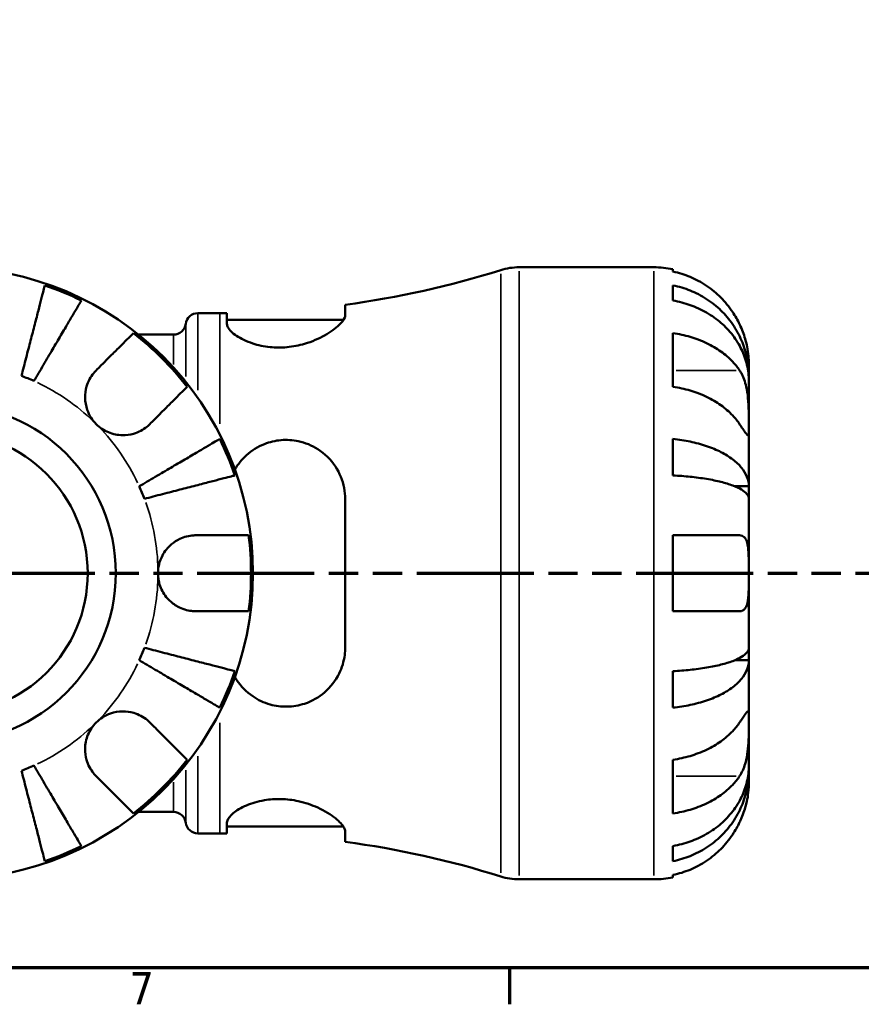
# Model space of a CAD drawing. Header units: millimetres. Extents: x 0 to 905, y -303 to 742.
# Tile 5 of 16: x 444 to 524, y 17 to 110. Entities that reach past the tile are written whole.
import ezdxf

# ---------------------------------------------------------------- set-up
doc = ezdxf.new("R2010")
doc.units = ezdxf.units.MM
doc.linetypes.add('DOUBLE_DASH_CHAIN', pattern=[1.2403, 0.6614, -0.0827, 0.1654, -0.0827, 0.1654, -0.0827])
for name, color, linetype, lineweight in [('Border (ANSI)', 7, 'Continuous', 70), ('Section Line (ANSI)', 7, 'DOUBLE_DASH_CHAIN', 70), ('Visible (ANSI)', 7, 'Continuous', 50), ('Visible Narrow (ANSI)', 7, 'Continuous', 35)]:
    doc.layers.add(name, color=color, linetype=linetype, lineweight=lineweight)
doc.styles.add('Note Text (ANSI)', font='tahoma.ttf')

# ---------------------------------------------------------------- blocks, each defined once
blk = doc.blocks.new('Borders Default Border')
at = {"layer": 'Border (ANSI)'}
blk.add_line((490.583, 20), (490.583, 16.552), dxfattribs=at)
at = {"layer": 'Border (ANSI)', "flags": 128}
blk.add_lwpolyline([(20, 20), (20, 574), (821, 574), (821, 20), (20, 20)], dxfattribs=at)
at = {"layer": 'Border (ANSI)', "insert": (454.598, 16.552), "char_height": 3.048, "attachment_point": 7, "style": 'Note Text (ANSI)'}
blk.add_mtext('7', dxfattribs=at)
blk = doc.blocks.new('2dTransSection0')
at = {"layer": 'Section Line (ANSI)', "linetype": 'DOUBLE_DASH_CHAIN', "ltscale": 16.769241}
blk.add_line((315.41, 57.401), (700.988, 57.401), dxfattribs=at)

msp = doc.modelspace()

# ---------------------------------------------------------------- linework, layer by layer
at = {"layer": 'Visible (ANSI)'}
for p, q in [((491.503, 86.401), (504.279, 86.401)), ((506.079, 86.219), (506.079, 85.993)), ((506.079, 84.686), (506.079, 83.253)), ((475.019, 81.856), (475.019, 82.849)), ((461.059, 82.051), (463.139, 82.051)), ((463.819, 82.054), (463.819, 81.027)), ((463.819, 81.411), (474.859, 81.411)), ((455.427, 80.021), (458.757, 80.021)), ((506.079, 80.164), (506.079, 75.073)), ((513.279, 76.114), (513.279, 77.401)), ((513.279, 76.114), (513.261, 76.114)), ((513.279, 75.624), (513.279, 76.114)), ((513.279, 71.543), (513.279, 75.624)), ((513.279, 65.642), (513.279, 71.543)), ((506.079, 70.136), (506.079, 66.676)), ((513.279, 65.642), (511.954, 65.642)), ((513.279, 64.459), (513.279, 65.642)), ((475.019, 50.361), (475.019, 64.441)), ((513.279, 57.401), (513.279, 64.459)), ((506.079, 61.001), (506.079, 53.801)), ((513.279, 50.342), (513.279, 57.401)), ((513.279, 49.16), (513.279, 50.342)), ((513.279, 49.16), (511.954, 49.16)), ((513.279, 43.259), (513.279, 49.16)), ((506.079, 48.126), (506.079, 44.666)), ((513.279, 39.178), (513.279, 43.259)), ((506.079, 39.729), (506.079, 34.637)), ((513.279, 38.688), (513.261, 38.688)), ((513.279, 38.688), (513.279, 39.178)), ((513.279, 37.401), (513.279, 38.688)), ((455.427, 34.781), (458.757, 34.781)), ((463.819, 33.775), (463.819, 32.748)), ((461.059, 32.751), (463.139, 32.751)), ((463.819, 33.391), (474.859, 33.391)), ((475.019, 31.953), (475.019, 32.946)), ((506.079, 31.549), (506.079, 30.116)), ((491.503, 28.401), (504.279, 28.401)), ((506.079, 28.809), (506.079, 28.583))]:
    msp.add_line(p, q, dxfattribs=at)
for radius in [29, 16, 13.333]:
    msp.add_circle((437.279, 57.401), radius, dxfattribs=at)
for centre, radius, start, end in [((463.139, 170.899), 88.848, 277.68415, 287.43833), ((491.503, 80.601), 5.8, 90, 107.43833), ((504.279, 77.401), 9, 78.46304, 90), ((437.279, 57.401), 28.818, 63.77511, 71.22489), ((461.059, 80.891), 1.16, 90, 172.81924), ((463.139, 170.899), 88.848, 270, 270.43852), ((458.757, 81.181), 1.16, 270, 352.81924), ((437.279, 57.401), 28.818, 37.82379, 52.17621), ((437.279, 57.401), 20, 65.66622, 69.33378), ((437.279, 57.401), 28.818, 18.77511, 26.22489), ((437.279, 57.401), 20, 20.66622, 24.33378), ((437.279, 57.401), 28.818, 352.82379, 7.17621), ((437.279, 57.401), 20, 335.66622, 339.33378), ((437.279, 57.401), 28.818, 333.77511, 341.22489), ((437.279, 57.401), 28.818, 307.82379, 322.17621), ((437.279, 57.401), 20, 290.66622, 294.33378), ((458.757, 33.621), 1.16, 7.18076, 90), ((461.059, 33.911), 1.16, 187.18076, 270), ((463.139, -56.097), 88.848, 89.56148, 90), ((463.139, -56.097), 88.848, 72.56167, 82.31585), ((437.279, 57.401), 28.818, 288.77511, 296.22489), ((491.503, 34.201), 5.8, 252.56167, 270), ((504.279, 37.401), 9, 270, 281.53696)]:
    msp.add_arc(centre, radius, start, end, dxfattribs=at)
for points, knots in [([(512.403, 81.001), (512.22, 81.389), (512.001, 81.781), (511.415, 82.663), (511.024, 83.136), (510.237, 83.926), (509.77, 84.318), (508.764, 84.994), (508.224, 85.278), (507.214, 85.698), (506.653, 85.875), (506.079, 85.993)], [4.427884, 4.427884, 4.427884, 4.427884, 4.5512464, 4.5512464, 4.7191329, 4.7191329, 4.8858696, 4.8858696, 5.0526063, 5.0526063, 5.2140047, 5.2140047, 5.2140047, 5.2140047]), ([(444.337, 76.114), (444.477, 76.655), (444.63, 77.246), (444.93, 78.404), (445.076, 78.971), (445.334, 79.969), (445.47, 80.493), (445.723, 81.471), (445.84, 81.926), (446.038, 82.688), (446.135, 83.066), (446.304, 83.719), (446.375, 83.993), (446.48, 84.399), (446.525, 84.571), (446.554, 84.686)], [4.014251, 4.014251, 4.014251, 4.014251, 4.181955, 4.181955, 4.349659, 4.349659, 4.516719, 4.516719, 4.683779, 4.683779, 4.850433, 4.850433, 5.017088, 5.017088, 5.179182, 5.179182, 5.179182, 5.179182]), ([(506.079, 84.686), (506.656, 84.571), (507.22, 84.399), (508.232, 83.993), (508.771, 83.719), (509.778, 83.066), (510.245, 82.688), (511.031, 81.926), (511.422, 81.471), (512.096, 80.493), (512.379, 79.969), (512.805, 78.971), (512.987, 78.404), (513.224, 77.246), (513.279, 76.655), (513.279, 76.114)], [0.170746, 0.170746, 0.170746, 0.170746, 0.33284, 0.33284, 0.499494, 0.499494, 0.666149, 0.666149, 0.833209, 0.833209, 1.000269, 1.000269, 1.167973, 1.167973, 1.335677, 1.335677, 1.335677, 1.335677]), ([(450.014, 83.253), (449.954, 83.151), (449.863, 82.998), (449.65, 82.636), (449.507, 82.392), (449.165, 81.811), (448.966, 81.475), (448.567, 80.796), (448.329, 80.392), (447.816, 79.521), (447.541, 79.055), (447.018, 78.167), (446.721, 77.662), (446.114, 76.632), (445.804, 76.106), (445.52, 75.624)], [0.170746, 0.170746, 0.170746, 0.170746, 0.33284, 0.33284, 0.499494, 0.499494, 0.666149, 0.666149, 0.833209, 0.833209, 1.000269, 1.000269, 1.167973, 1.167973, 1.335677, 1.335677, 1.335677, 1.335677]), ([(513.279, 75.624), (513.279, 76.106), (513.224, 76.632), (512.987, 77.662), (512.805, 78.167), (512.379, 79.055), (512.096, 79.521), (511.422, 80.392), (511.031, 80.796), (510.245, 81.475), (509.778, 81.811), (508.771, 82.392), (508.232, 82.636), (507.22, 82.998), (506.656, 83.151), (506.079, 83.253)], [4.014251, 4.014251, 4.014251, 4.014251, 4.181955, 4.181955, 4.349659, 4.349659, 4.516719, 4.516719, 4.683779, 4.683779, 4.850433, 4.850433, 5.017088, 5.017088, 5.179182, 5.179182, 5.179182, 5.179182]), ([(475.019, 81.856), (475.019, 81.788), (475.004, 81.715), (474.897, 81.429), (474.719, 81.189), (474.121, 80.61), (473.65, 80.263), (472.528, 79.638), (471.887, 79.358), (470.641, 78.993), (470.074, 78.881), (468.957, 78.78), (468.426, 78.783), (467.312, 78.894), (466.754, 79.017), (465.645, 79.38), (465.131, 79.635), (464.317, 80.177), (464.032, 80.464), (463.846, 80.83), (463.819, 80.932), (463.819, 81.027)], [-1.9772, -1.9772, -1.9772, -1.9772, -1.903393, -1.903393, -1.706914, -1.706914, -1.457946, -1.457946, -1.22407, -1.22407, -1.047981, -1.047981, -0.886413, -0.886413, -0.698204, -0.698204, -0.46734, -0.46734, -0.223603, -0.223603, -0.122877, -0.122877, -0.122877, -0.122877]), ([(513.279, 77.401), (513.279, 77.401), (513.279, 77.434), (513.277, 77.569), (513.275, 77.676), (513.252, 78.034), (513.224, 78.327), (513.117, 78.922), (513.057, 79.189), (512.919, 79.681), (512.85, 79.897), (512.69, 80.34), (512.599, 80.566), (512.468, 80.86), (512.436, 80.931), (512.403, 81.001)], [-2.4991326, -2.4991326, -2.4991326, -2.4991326, -2.4150544, -2.4150544, -2.3238473, -2.3238473, -2.1841143, -2.1841143, -2.0867477, -2.0867477, -2.0144067, -2.0144067, -1.9399427, -1.9399427, -1.916375, -1.916375, -1.916375, -1.916375]), ([(451.421, 76.634), (451.695, 76.908), (451.973, 77.186), (452.596, 77.81), (452.93, 78.144), (453.49, 78.703), (453.767, 78.98), (454.244, 79.457), (454.445, 79.658), (454.742, 79.955), (454.868, 80.081), (454.951, 80.164)], [4.427884, 4.427884, 4.427884, 4.427884, 4.5512464, 4.5512464, 4.7191329, 4.7191329, 4.8858696, 4.8858696, 5.0526063, 5.0526063, 5.2140047, 5.2140047, 5.2140047, 5.2140047]), ([(506.079, 80.164), (506.653, 80.081), (507.214, 79.955), (508.224, 79.658), (508.764, 79.457), (509.77, 78.98), (510.237, 78.703), (511.024, 78.144), (511.415, 77.81), (512.001, 77.186), (512.22, 76.908), (512.403, 76.634)], [0.1707531, 0.1707531, 0.1707531, 0.1707531, 0.3321515, 0.3321515, 0.4988882, 0.4988882, 0.6656248, 0.6656248, 0.8335114, 0.8335114, 0.9568737, 0.9568737, 0.9568737, 0.9568737]), ([(451.421, 71.543), (451.238, 71.726), (451.075, 71.929), (450.786, 72.38), (450.664, 72.63), (450.442, 73.258), (450.373, 73.643), (450.361, 74.397), (450.411, 74.758), (450.583, 75.343), (450.678, 75.573), (450.905, 75.997), (451.036, 76.192), (451.258, 76.463), (451.338, 76.551), (451.421, 76.634)], [0, 0, 0, 0, 0.0777495, 0.0777495, 0.1608191, 0.1608191, 0.277838, 0.277838, 0.3882896, 0.3882896, 0.4654296, 0.4654296, 0.5403543, 0.5403543, 0.579532, 0.579532, 0.579532, 0.579532]), ([(512.403, 76.634), (512.462, 76.546), (512.519, 76.452), (512.669, 76.174), (512.756, 75.979), (512.912, 75.552), (512.98, 75.321), (513.114, 74.741), (513.167, 74.388), (513.249, 73.582), (513.266, 73.136), (513.281, 72.279), (513.279, 71.88), (513.279, 71.543)], [-0.5800481, -0.5800481, -0.5800481, -0.5800481, -0.5384523, -0.5384523, -0.4638379, -0.4638379, -0.3862639, -0.3862639, -0.2784027, -0.2784027, -0.1427791, -0.1427791, 0, 0, 0, 0]), ([(460.042, 75.073), (459.959, 74.99), (459.833, 74.864), (459.536, 74.567), (459.335, 74.366), (458.858, 73.889), (458.581, 73.612), (458.022, 73.052), (457.688, 72.718), (457.064, 72.095), (456.786, 71.817), (456.512, 71.543)], [0.1707531, 0.1707531, 0.1707531, 0.1707531, 0.3321515, 0.3321515, 0.4988882, 0.4988882, 0.6656248, 0.6656248, 0.8335114, 0.8335114, 0.9568737, 0.9568737, 0.9568737, 0.9568737]), ([(512.403, 71.543), (512.22, 71.817), (512.001, 72.095), (511.415, 72.718), (511.024, 73.052), (510.237, 73.612), (509.77, 73.889), (508.764, 74.366), (508.224, 74.567), (507.214, 74.864), (506.653, 74.99), (506.079, 75.073)], [4.427884, 4.427884, 4.427884, 4.427884, 4.5512464, 4.5512464, 4.7191329, 4.7191329, 4.8858696, 4.8858696, 5.0526063, 5.0526063, 5.2140047, 5.2140047, 5.2140047, 5.2140047]), ([(456.512, 71.543), (456.424, 71.454), (456.33, 71.37), (456.052, 71.145), (455.857, 71.016), (455.43, 70.79), (455.199, 70.697), (454.619, 70.531), (454.266, 70.483), (453.46, 70.496), (453.014, 70.588), (452.157, 70.94), (451.758, 71.207), (451.421, 71.543)], [-0.5800481, -0.5800481, -0.5800481, -0.5800481, -0.5384523, -0.5384523, -0.4638379, -0.4638379, -0.3862639, -0.3862639, -0.2784027, -0.2784027, -0.1427791, -0.1427791, 0, 0, 0, 0]), ([(513.279, 71.543), (513.279, 71.36), (513.279, 71.197), (513.278, 70.908), (513.276, 70.786), (513.261, 70.564), (513.243, 70.495), (513.167, 70.483), (513.111, 70.533), (512.974, 70.705), (512.906, 70.8), (512.748, 71.027), (512.66, 71.158), (512.512, 71.38), (512.459, 71.46), (512.403, 71.543)], [0, 0, 0, 0, 0.0777495, 0.0777495, 0.1608191, 0.1608191, 0.277838, 0.277838, 0.3882896, 0.3882896, 0.4654296, 0.4654296, 0.5403543, 0.5403543, 0.579532, 0.579532, 0.579532, 0.579532]), ([(455.502, 65.642), (455.984, 65.926), (456.51, 66.236), (457.54, 66.843), (458.045, 67.14), (458.933, 67.663), (459.399, 67.938), (460.27, 68.451), (460.674, 68.689), (461.353, 69.088), (461.689, 69.287), (462.27, 69.629), (462.514, 69.772), (462.876, 69.985), (463.029, 70.076), (463.131, 70.136)], [4.014251, 4.014251, 4.014251, 4.014251, 4.181955, 4.181955, 4.349659, 4.349659, 4.516719, 4.516719, 4.683779, 4.683779, 4.850434, 4.850434, 5.017088, 5.017088, 5.179182, 5.179182, 5.179182, 5.179182]), ([(464.563, 67.23), (464.856, 67.74), (465.23, 68.205), (466.16, 69.042), (466.73, 69.4), (467.867, 69.849), (468.402, 69.975), (469.502, 70.068), (470.049, 70.032), (471.244, 69.779), (471.863, 69.521), (473.092, 68.744), (473.664, 68.178), (474.498, 66.91), (474.781, 66.221), (474.986, 65.143), (475.019, 64.793), (475.019, 64.441)], [-1.646954, -1.646954, -1.646954, -1.646954, -1.458692, -1.458692, -1.252011, -1.252011, -1.086147, -1.086147, -0.919849, -0.919849, -0.710285, -0.710285, -0.45183, -0.45183, -0.213414, -0.213414, -0.102747, -0.102747, -0.102747, -0.102747]), ([(506.079, 70.136), (506.656, 70.076), (507.22, 69.985), (508.232, 69.772), (508.771, 69.629), (509.778, 69.287), (510.245, 69.088), (511.031, 68.689), (511.422, 68.451), (512.096, 67.938), (512.379, 67.663), (512.805, 67.14), (512.987, 66.843), (513.224, 66.236), (513.279, 65.926), (513.279, 65.642)], [0.170746, 0.170746, 0.170746, 0.170746, 0.33284, 0.33284, 0.499494, 0.499494, 0.666149, 0.666149, 0.833209, 0.833209, 1.000269, 1.000269, 1.167973, 1.167973, 1.335677, 1.335677, 1.335677, 1.335677]), ([(464.564, 66.676), (464.449, 66.647), (464.277, 66.602), (463.871, 66.497), (463.597, 66.426), (462.944, 66.257), (462.566, 66.16), (461.804, 65.962), (461.349, 65.845), (460.371, 65.592), (459.847, 65.456), (458.849, 65.198), (458.282, 65.052), (457.124, 64.752), (456.533, 64.599), (455.992, 64.459)], [0.170746, 0.170746, 0.170746, 0.170746, 0.33284, 0.33284, 0.499494, 0.499494, 0.666149, 0.666149, 0.833209, 0.833209, 1.000269, 1.000269, 1.167973, 1.167973, 1.335677, 1.335677, 1.335677, 1.335677]), ([(513.279, 64.459), (513.279, 64.599), (513.224, 64.752), (512.987, 65.052), (512.805, 65.198), (512.379, 65.456), (512.096, 65.592), (511.422, 65.845), (511.031, 65.962), (510.245, 66.16), (509.778, 66.257), (508.771, 66.426), (508.232, 66.497), (507.22, 66.602), (506.656, 66.647), (506.079, 66.676)], [4.014251, 4.014251, 4.014251, 4.014251, 4.181955, 4.181955, 4.349659, 4.349659, 4.516719, 4.516719, 4.683779, 4.683779, 4.850433, 4.850433, 5.017088, 5.017088, 5.179182, 5.179182, 5.179182, 5.179182]), ([(457.279, 57.401), (457.279, 57.681), (457.312, 57.96), (457.447, 58.529), (457.554, 58.814), (457.912, 59.492), (458.205, 59.854), (458.8, 60.357), (459.067, 60.527), (459.559, 60.758), (459.775, 60.835), (460.218, 60.947), (460.444, 60.982), (460.738, 60.999), (460.809, 61.001), (460.879, 61.001)], [-2.4991326, -2.4991326, -2.4991326, -2.4991326, -2.4150544, -2.4150544, -2.3238473, -2.3238473, -2.1841143, -2.1841143, -2.0867477, -2.0867477, -2.0144067, -2.0144067, -1.9399427, -1.9399427, -1.916375, -1.916375, -1.916375, -1.916375]), ([(460.879, 61.001), (461.267, 61.001), (461.659, 61.001), (462.541, 61.001), (463.014, 61.001), (463.804, 61.001), (464.196, 61.001), (464.872, 61.001), (465.156, 61.001), (465.576, 61.001), (465.753, 61.001), (465.871, 61.001)], [4.4278873, 4.4278873, 4.4278873, 4.4278873, 4.5512497, 4.5512497, 4.7191362, 4.7191362, 4.8858729, 4.8858729, 5.0526095, 5.0526095, 5.214008, 5.214008, 5.214008, 5.214008]), ([(506.079, 61.001), (506.653, 61.001), (507.214, 61.001), (508.224, 61.001), (508.764, 61.001), (509.77, 61.001), (510.237, 61.001), (511.024, 61.001), (511.415, 61.001), (512.001, 61.001), (512.22, 61.001), (512.403, 61.001)], [0.1707531, 0.1707531, 0.1707531, 0.1707531, 0.3321515, 0.3321515, 0.4988882, 0.4988882, 0.6656248, 0.6656248, 0.8335114, 0.8335114, 0.9568737, 0.9568737, 0.9568737, 0.9568737]), ([(512.403, 61.001), (512.405, 61.001), (512.407, 61.001), (512.497, 61), (512.58, 60.985), (512.724, 60.926), (512.786, 60.885), (512.91, 60.768), (512.97, 60.684), (513.108, 60.403), (513.167, 60.171), (513.249, 59.571), (513.266, 59.197), (513.281, 58.348), (513.279, 57.877), (513.279, 57.401)], [-0.5833263, -0.5833263, -0.5833263, -0.5833263, -0.5820685, -0.5820685, -0.518616, -0.518616, -0.4628074, -0.4628074, -0.3947327, -0.3947327, -0.2769242, -0.2769242, -0.1428835, -0.1428835, 0, 0, 0, 0]), ([(460.879, 53.801), (460.736, 53.801), (460.591, 53.809), (460.232, 53.853), (460.018, 53.898), (459.577, 54.036), (459.353, 54.131), (458.827, 54.422), (458.541, 54.64), (457.978, 55.222), (457.729, 55.601), (457.373, 56.455), (457.279, 56.926), (457.279, 57.401)], [-0.5764765, -0.5764765, -0.5764765, -0.5764765, -0.5296868, -0.5296868, -0.4605403, -0.4605403, -0.385624, -0.385624, -0.2773083, -0.2773083, -0.1425809, -0.1425809, 0, 0, 0, 0]), ([(513.279, 57.401), (513.279, 57.108), (513.279, 56.817), (513.277, 56.22), (513.274, 55.92), (513.247, 55.236), (513.216, 54.882), (513.102, 54.398), (513.04, 54.237), (512.907, 54.032), (512.848, 53.968), (512.722, 53.875), (512.656, 53.843), (512.527, 53.808), (512.466, 53.801), (512.403, 53.801)], [0, 0, 0, 0, 0.0878331, 0.0878331, 0.1843541, 0.1843541, 0.3227975, 0.3227975, 0.4175446, 0.4175446, 0.4777493, 0.4777493, 0.5327624, 0.5327624, 0.5768127, 0.5768127, 0.5768127, 0.5768127]), ([(465.871, 53.801), (465.753, 53.801), (465.576, 53.801), (465.156, 53.801), (464.872, 53.801), (464.196, 53.801), (463.804, 53.801), (463.014, 53.801), (462.541, 53.801), (461.659, 53.801), (461.267, 53.801), (460.879, 53.801)], [0.1707531, 0.1707531, 0.1707531, 0.1707531, 0.3321515, 0.3321515, 0.4988882, 0.4988882, 0.6656248, 0.6656248, 0.8335114, 0.8335114, 0.9568737, 0.9568737, 0.9568737, 0.9568737]), ([(512.403, 53.801), (512.22, 53.801), (512.001, 53.801), (511.415, 53.801), (511.024, 53.801), (510.237, 53.801), (509.77, 53.801), (508.764, 53.801), (508.224, 53.801), (507.214, 53.801), (506.653, 53.801), (506.079, 53.801)], [4.427884, 4.427884, 4.427884, 4.427884, 4.5512464, 4.5512464, 4.7191329, 4.7191329, 4.8858696, 4.8858696, 5.0526063, 5.0526063, 5.2140047, 5.2140047, 5.2140047, 5.2140047]), ([(455.992, 50.342), (456.533, 50.203), (457.124, 50.05), (458.282, 49.75), (458.849, 49.604), (459.847, 49.345), (460.371, 49.21), (461.349, 48.957), (461.804, 48.839), (462.566, 48.642), (462.944, 48.545), (463.597, 48.376), (463.871, 48.305), (464.277, 48.2), (464.449, 48.155), (464.564, 48.126)], [4.014251, 4.014251, 4.014251, 4.014251, 4.181955, 4.181955, 4.349659, 4.349659, 4.516719, 4.516719, 4.683779, 4.683779, 4.850434, 4.850434, 5.017088, 5.017088, 5.179182, 5.179182, 5.179182, 5.179182]), ([(475.019, 50.361), (475.019, 50.126), (475.004, 49.892), (474.897, 49.044), (474.719, 48.455), (474.121, 47.225), (473.65, 46.614), (472.528, 45.648), (471.887, 45.279), (470.641, 44.867), (470.074, 44.769), (468.957, 44.755), (468.426, 44.824), (467.312, 45.135), (466.754, 45.399), (465.645, 46.158), (465.131, 46.688), (464.675, 47.384), (464.617, 47.477), (464.563, 47.572)], [-1.9772, -1.9772, -1.9772, -1.9772, -1.903393, -1.903393, -1.706914, -1.706914, -1.457946, -1.457946, -1.22407, -1.22407, -1.047981, -1.047981, -0.886413, -0.886413, -0.698204, -0.698204, -0.46734, -0.46734, -0.432194, -0.432194, -0.432194, -0.432194]), ([(506.079, 48.126), (506.656, 48.155), (507.22, 48.2), (508.232, 48.305), (508.771, 48.376), (509.778, 48.545), (510.245, 48.642), (511.031, 48.839), (511.422, 48.957), (512.096, 49.21), (512.379, 49.345), (512.805, 49.604), (512.987, 49.75), (513.224, 50.05), (513.279, 50.203), (513.279, 50.342)], [0.170746, 0.170746, 0.170746, 0.170746, 0.33284, 0.33284, 0.499494, 0.499494, 0.666149, 0.666149, 0.833209, 0.833209, 1.000269, 1.000269, 1.167973, 1.167973, 1.335677, 1.335677, 1.335677, 1.335677]), ([(463.131, 44.666), (463.029, 44.726), (462.876, 44.817), (462.514, 45.03), (462.27, 45.173), (461.689, 45.515), (461.353, 45.714), (460.674, 46.113), (460.27, 46.351), (459.399, 46.864), (458.933, 47.139), (458.045, 47.662), (457.54, 47.959), (456.51, 48.566), (455.984, 48.876), (455.502, 49.16)], [0.170746, 0.170746, 0.170746, 0.170746, 0.33284, 0.33284, 0.499494, 0.499494, 0.666149, 0.666149, 0.833209, 0.833209, 1.000269, 1.000269, 1.167973, 1.167973, 1.335677, 1.335677, 1.335677, 1.335677]), ([(513.279, 49.16), (513.279, 48.876), (513.224, 48.566), (512.987, 47.959), (512.805, 47.662), (512.379, 47.139), (512.096, 46.864), (511.422, 46.351), (511.031, 46.113), (510.245, 45.714), (509.778, 45.515), (508.771, 45.173), (508.232, 45.03), (507.22, 44.817), (506.656, 44.726), (506.079, 44.666)], [4.014251, 4.014251, 4.014251, 4.014251, 4.181955, 4.181955, 4.349659, 4.349659, 4.516719, 4.516719, 4.683779, 4.683779, 4.850433, 4.850433, 5.017088, 5.017088, 5.179182, 5.179182, 5.179182, 5.179182]), ([(451.421, 43.259), (451.604, 43.442), (451.807, 43.605), (452.258, 43.894), (452.508, 44.016), (453.136, 44.238), (453.521, 44.307), (454.275, 44.319), (454.636, 44.269), (455.221, 44.097), (455.451, 44.002), (455.875, 43.775), (456.07, 43.644), (456.341, 43.422), (456.429, 43.342), (456.512, 43.259)], [0, 0, 0, 0, 0.0777495, 0.0777495, 0.1608191, 0.1608191, 0.277838, 0.277838, 0.3882896, 0.3882896, 0.4654296, 0.4654296, 0.5403543, 0.5403543, 0.579532, 0.579532, 0.579532, 0.579532]), ([(512.403, 43.259), (512.462, 43.347), (512.519, 43.432), (512.669, 43.657), (512.756, 43.786), (512.912, 44.011), (512.98, 44.105), (513.114, 44.271), (513.167, 44.319), (513.249, 44.306), (513.266, 44.214), (513.281, 43.862), (513.279, 43.595), (513.279, 43.259)], [-0.5800481, -0.5800481, -0.5800481, -0.5800481, -0.5384523, -0.5384523, -0.4638379, -0.4638379, -0.3862639, -0.3862639, -0.2784027, -0.2784027, -0.1427791, -0.1427791, 0, 0, 0, 0]), ([(451.421, 38.168), (451.332, 38.256), (451.248, 38.35), (451.023, 38.628), (450.894, 38.823), (450.668, 39.25), (450.575, 39.481), (450.409, 40.061), (450.361, 40.414), (450.374, 41.22), (450.466, 41.666), (450.818, 42.523), (451.085, 42.922), (451.421, 43.259)], [-0.5800481, -0.5800481, -0.5800481, -0.5800481, -0.5384523, -0.5384523, -0.4638379, -0.4638379, -0.3862639, -0.3862639, -0.2784027, -0.2784027, -0.1427791, -0.1427791, 0, 0, 0, 0]), ([(456.512, 43.259), (456.786, 42.985), (457.064, 42.707), (457.688, 42.083), (458.022, 41.749), (458.581, 41.19), (458.858, 40.913), (459.335, 40.436), (459.536, 40.235), (459.833, 39.938), (459.959, 39.812), (460.042, 39.729)], [4.4278875, 4.4278875, 4.4278875, 4.4278875, 4.5512498, 4.5512498, 4.7191364, 4.7191364, 4.885873, 4.885873, 5.0526097, 5.0526097, 5.2140081, 5.2140081, 5.2140081, 5.2140081]), ([(506.079, 39.729), (506.653, 39.812), (507.214, 39.938), (508.224, 40.235), (508.764, 40.436), (509.77, 40.913), (510.237, 41.19), (511.024, 41.749), (511.415, 42.083), (512.001, 42.707), (512.22, 42.985), (512.403, 43.259)], [0.1707531, 0.1707531, 0.1707531, 0.1707531, 0.3321515, 0.3321515, 0.4988882, 0.4988882, 0.6656248, 0.6656248, 0.8335114, 0.8335114, 0.9568737, 0.9568737, 0.9568737, 0.9568737]), ([(513.279, 43.259), (513.279, 43.076), (513.279, 42.873), (513.278, 42.422), (513.276, 42.172), (513.261, 41.544), (513.243, 41.159), (513.167, 40.405), (513.111, 40.044), (512.974, 39.459), (512.906, 39.229), (512.748, 38.804), (512.66, 38.61), (512.512, 38.339), (512.459, 38.251), (512.403, 38.168)], [0, 0, 0, 0, 0.0777495, 0.0777495, 0.1608191, 0.1608191, 0.277838, 0.277838, 0.3882896, 0.3882896, 0.4654296, 0.4654296, 0.5403543, 0.5403543, 0.579532, 0.579532, 0.579532, 0.579532]), ([(446.554, 30.116), (446.525, 30.231), (446.48, 30.403), (446.375, 30.809), (446.304, 31.083), (446.135, 31.736), (446.038, 32.114), (445.84, 32.876), (445.723, 33.331), (445.47, 34.309), (445.334, 34.833), (445.076, 35.831), (444.93, 36.398), (444.63, 37.556), (444.477, 38.147), (444.337, 38.688)], [0.170746, 0.170746, 0.170746, 0.170746, 0.33284, 0.33284, 0.499494, 0.499494, 0.666149, 0.666149, 0.833209, 0.833209, 1.000269, 1.000269, 1.167973, 1.167973, 1.335677, 1.335677, 1.335677, 1.335677]), ([(445.52, 39.178), (445.804, 38.696), (446.114, 38.17), (446.721, 37.14), (447.018, 36.635), (447.541, 35.747), (447.816, 35.28), (448.329, 34.41), (448.567, 34.005), (448.966, 33.327), (449.165, 32.991), (449.507, 32.41), (449.65, 32.166), (449.863, 31.804), (449.954, 31.651), (450.014, 31.549)], [4.014251, 4.014251, 4.014251, 4.014251, 4.181955, 4.181955, 4.349659, 4.349659, 4.516719, 4.516719, 4.683779, 4.683779, 4.850433, 4.850433, 5.017088, 5.017088, 5.179182, 5.179182, 5.179182, 5.179182]), ([(506.079, 31.549), (506.656, 31.651), (507.22, 31.804), (508.232, 32.166), (508.771, 32.41), (509.778, 32.991), (510.245, 33.327), (511.031, 34.005), (511.422, 34.41), (512.096, 35.28), (512.379, 35.747), (512.805, 36.635), (512.987, 37.14), (513.224, 38.17), (513.279, 38.696), (513.279, 39.178)], [0.170746, 0.170746, 0.170746, 0.170746, 0.33284, 0.33284, 0.499494, 0.499494, 0.666149, 0.666149, 0.833209, 0.833209, 1.000269, 1.000269, 1.167973, 1.167973, 1.335677, 1.335677, 1.335677, 1.335677]), ([(513.279, 38.688), (513.279, 38.147), (513.224, 37.556), (512.987, 36.398), (512.805, 35.831), (512.379, 34.833), (512.096, 34.309), (511.422, 33.331), (511.031, 32.876), (510.245, 32.114), (509.778, 31.736), (508.771, 31.083), (508.232, 30.809), (507.22, 30.403), (506.656, 30.231), (506.079, 30.116)], [4.014251, 4.014251, 4.014251, 4.014251, 4.181955, 4.181955, 4.349659, 4.349659, 4.516719, 4.516719, 4.683779, 4.683779, 4.850433, 4.850433, 5.017088, 5.017088, 5.179182, 5.179182, 5.179182, 5.179182]), ([(454.951, 34.637), (454.868, 34.721), (454.742, 34.847), (454.445, 35.144), (454.244, 35.344), (453.767, 35.822), (453.49, 36.099), (452.93, 36.658), (452.596, 36.992), (451.973, 37.616), (451.695, 37.894), (451.421, 38.168)], [0.1707531, 0.1707531, 0.1707531, 0.1707531, 0.3321515, 0.3321515, 0.4988882, 0.4988882, 0.6656248, 0.6656248, 0.8335114, 0.8335114, 0.9568737, 0.9568737, 0.9568737, 0.9568737]), ([(512.403, 38.168), (512.22, 37.894), (512.001, 37.616), (511.415, 36.992), (511.024, 36.658), (510.237, 36.099), (509.77, 35.822), (508.764, 35.344), (508.224, 35.144), (507.214, 34.847), (506.653, 34.721), (506.079, 34.637)], [4.427884, 4.427884, 4.427884, 4.427884, 4.5512464, 4.5512464, 4.7191329, 4.7191329, 4.8858696, 4.8858696, 5.0526063, 5.0526063, 5.2140047, 5.2140047, 5.2140047, 5.2140047]), ([(512.403, 33.801), (512.47, 33.944), (512.535, 34.088), (512.684, 34.448), (512.765, 34.662), (512.914, 35.103), (512.98, 35.327), (513.113, 35.853), (513.168, 36.139), (513.249, 36.702), (513.266, 36.951), (513.281, 37.307), (513.279, 37.401), (513.279, 37.401)], [-0.5764765, -0.5764765, -0.5764765, -0.5764765, -0.5296868, -0.5296868, -0.4605403, -0.4605403, -0.385624, -0.385624, -0.2773083, -0.2773083, -0.1425809, -0.1425809, 0, 0, 0, 0]), ([(463.819, 33.775), (463.819, 33.838), (463.831, 33.904), (463.928, 34.183), (464.113, 34.416), (464.709, 34.913), (465.141, 35.176), (466.16, 35.611), (466.73, 35.786), (467.867, 35.98), (468.402, 36.02), (469.502, 35.991), (470.049, 35.921), (471.244, 35.659), (471.863, 35.443), (473.092, 34.885), (473.664, 34.527), (474.498, 33.862), (474.781, 33.552), (474.986, 33.161), (475.019, 33.048), (475.019, 32.946)], [-1.956061, -1.956061, -1.956061, -1.956061, -1.889785, -1.889785, -1.684535, -1.684535, -1.458692, -1.458692, -1.252011, -1.252011, -1.086147, -1.086147, -0.919849, -0.919849, -0.710285, -0.710285, -0.45183, -0.45183, -0.213414, -0.213414, -0.102747, -0.102747, -0.102747, -0.102747]), ([(506.079, 28.809), (506.653, 28.927), (507.214, 29.104), (508.224, 29.524), (508.764, 29.808), (509.77, 30.484), (510.237, 30.876), (511.024, 31.666), (511.415, 32.139), (512.001, 33.021), (512.22, 33.413), (512.403, 33.801)], [0.1707531, 0.1707531, 0.1707531, 0.1707531, 0.3321515, 0.3321515, 0.4988882, 0.4988882, 0.6656248, 0.6656248, 0.8335114, 0.8335114, 0.9568737, 0.9568737, 0.9568737, 0.9568737])]:
    msp.add_open_spline(points, degree=3, knots=knots, dxfattribs=at)
at = {"layer": 'Visible Narrow (ANSI)'}
for p, q in [((491.503, 86.044), (491.503, 28.758)), ((504.279, 28.758), (504.279, 86.044)), ((489.765, 29.021), (489.765, 85.781)), ((461.059, 82.03), (461.059, 74.743)), ((463.139, 71.562), (463.139, 82.02)), ((459.908, 81.022), (459.908, 76.054)), ((458.757, 77.186), (458.757, 80.013)), ((512.087, 76.634), (506.395, 76.634)), ((463.139, 32.782), (463.139, 43.24)), ((461.059, 40.059), (461.059, 32.772)), ((459.908, 38.748), (459.908, 33.78)), ((458.757, 34.789), (458.757, 37.616)), ((512.087, 38.168), (506.395, 38.168))]:
    msp.add_line(p, q, dxfattribs=at)
for start, end in [(46.03331, 64.63291), (25.36709, 43.96669), (1.03331, 19.63291), (340.36709, 358.96669), (316.03331, 334.63291), (295.36709, 313.96669)]:
    msp.add_arc((437.279, 57.401), 20, start, end, dxfattribs=at)

# ---------------------------------------------------------------- block references
msp.add_blockref('Borders Default Border', (0, 0))
at = {"layer": 'Section Line (ANSI)'}
msp.add_blockref('2dTransSection0', (0, 0), dxfattribs=at)

doc.saveas('drawing.dxf')
